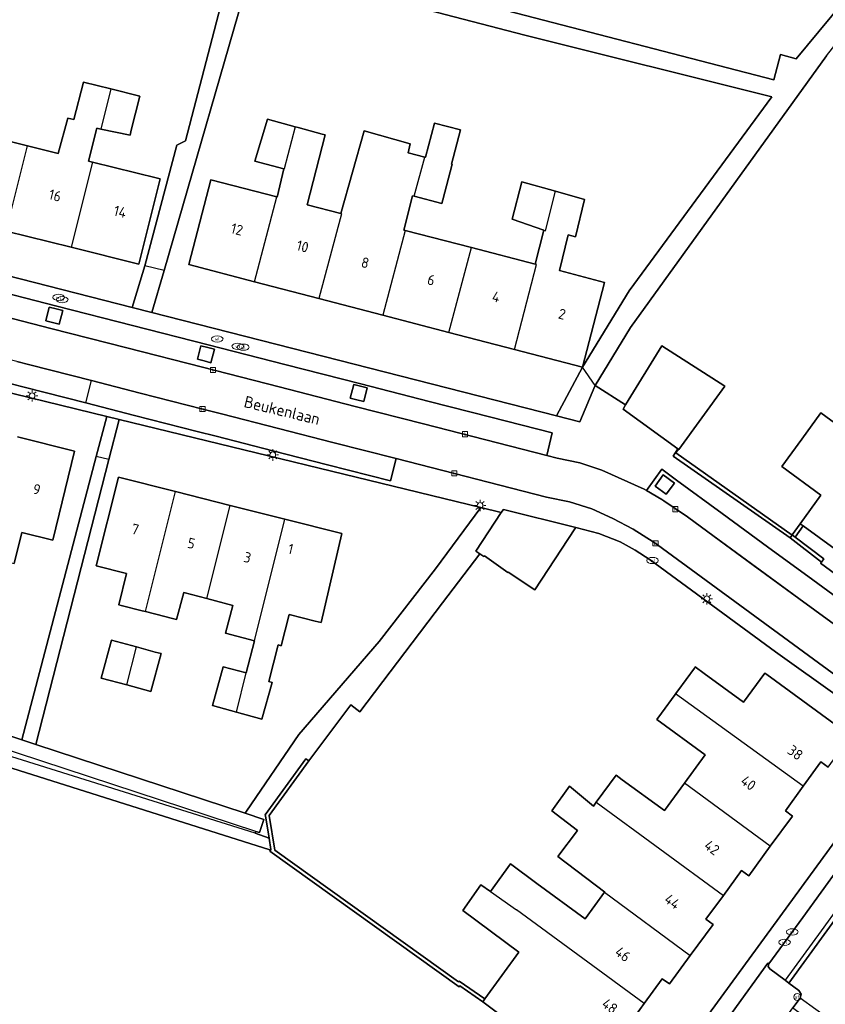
# Model space of a CAD drawing. Header units: metres. Extents: x 197147 to 199131, y 355511 to 356703.
# Tile 166 of 225: x 198217 to 198287, y 356226 to 356311. Entities that reach past the tile are written whole.
import ezdxf
from ezdxf.enums import TextEntityAlignment as Align

# ---------------------------------------------------------------- set-up
doc = ezdxf.new("R2010")
doc.units = ezdxf.units.M
for name, color, linetype in [('B-WE-GR-BEPLANTING_CULTUUR_HEESTERS-GV', 252, 'Continuous'), ('B-WE-GR-GROENVOORZIENING-GV', 252, 'Continuous'), ('B-WE-IE-MEUBILAIR_WEGMEUBILAIR-GV', 252, 'Continuous'), ('B-WE-IE-MEUBILAIR_WEGMEUBILAIR-S', 252, 'Continuous'), ('B-WE-IE-TERREINAFSCHEIDING_KUNSTMATIG_HEKWERK-G', 252, 'IE-TERREINAFSCHEIDING-KUNSTMATIG'), ('B-WE-IE-TERREINAFSCHEIDING_KUNSTMATIG_MUUR-G', 252, 'IE-TERREINAFSCHEIDING-KUNSTMATIG-DICHT'), ('B-WE-IE-TERREINAFSCHEIDING_KUNSTMATIG_MUUR-GV', 252, 'IE-TERREINAFSCHEIDING-KUNSTMATIG-DICHT'), ('B-WE-OG-BEBOUWING-GV', 252, 'Continuous'), ('B-WE-OG-BEBOUWING_HUISNUMMER-T18', 252, 'Continuous'), ('B-WE-OG-BEBOUWING_STRAATNAAM-T35', 252, 'Continuous'), ('B-WE-OG-TERREIN_ERF-GV', 252, 'Continuous'), ('B-WE-RI-HWA_KOLK-S', 253, 'Continuous'), ('B-WE-VH-GOOT-G', 253, 'Continuous'), ('B-WE-VH-ONVERHARD-GV', 253, 'Continuous'), ('B-WE-VH-VERHARDING_ASFALT-GV', 253, 'Continuous'), ('B-WE-VH-VERHARDING_BETONSTRAATSTEEN-GV', 253, 'Continuous'), ('B-WE-VH-VERHARDING_OPEN-GV', 253, 'Continuous'), ('B-WE-VH-VERHARDING_STRAATBAKSTEEN-GV', 253, 'Continuous'), ('B-WE-VH-VERHARDING_TEGEL-GV', 253, 'Continuous')]:
    doc.layers.add(name, color=color, linetype=linetype)
doc.styles.add('NLCS-ISO-M-T18', font='NLCS-ISO.ttf', dxfattribs={"height": 1.8})
doc.styles.add('NLCS-ISO-M200-T25', font='NLCS-ISO.ttf')
doc.linetypes.add('IE-TERREINAFSCHEIDING-KUNSTMATIG', pattern='A,4,[82,NLCS.SHX,S=0.75,R=90,X=0,Y=0],4,-2', length=10)
doc.linetypes.add('IE-TERREINAFSCHEIDING-KUNSTMATIG-DICHT', pattern='A,8,-1,[82,NLCS.SHX,S=0.75,R=90,X=0,Y=0],-1', length=10)

# ---------------------------------------------------------------- blocks, each defined once
blk = doc.blocks.new('BGT-LICHTMAST-SO')
at = {"color": 0, "linetype": 'ByBlock', "lineweight": 18}
for points in [[(-1.25, 0), (-2, 0)], [(-1.41, 1.41), (-0.88, 0.88)], [(0, 2), (0, 1.25)], [(0.88, 0.88), (1.41, 1.41)], [(2, 0), (1.25, 0)], [(-1.41, -1.41), (-0.88, -0.88)], [(0, -1.25), (0, -2)], [(0.88, -0.88), (1.41, -1.41)]]:
    blk.add_lwpolyline(points, dxfattribs=at)
blk.add_circle((0, 0), 1, dxfattribs=at)
blk = doc.blocks.new('BGT-AFSLUITPAAL-SO')
at = {"color": 0, "linetype": 'ByBlock', "lineweight": 18}
blk.add_circle((0, 0), 1.5, dxfattribs=at)
at = {"color": 0, "linetype": 'ByBlock', "lineweight": 18, "style": 'NLCS-ISO-M-T18'}
blk.add_text('af', height=1.5, dxfattribs=at).set_placement((0, 0), align=Align.MIDDLE_CENTER)
blk = doc.blocks.new('BGT-WATERLEIDINGPUT-SO')
at = {"color": 0, "linetype": 'ByBlock', "lineweight": 18}
blk.add_ellipse((0, 0), major_axis=(2.5, 0), ratio=0.54, dxfattribs=at)
at = {"color": 0, "linetype": 'ByBlock', "lineweight": 18, "style": 'NLCS-ISO-M-T18'}
blk.add_text('wl', height=1.5, dxfattribs=at).set_placement((0, 0), align=Align.MIDDLE_CENTER)
blk = doc.blocks.new('BGT-KOLK-SO')
at = {"color": 0, "linetype": 'ByBlock', "lineweight": 18}
blk.add_lwpolyline([(-0.045, -0.045), (0.045, -0.045), (0.045, 0.045), (-0.045, 0.045)], close=True, dxfattribs=at)
at = {"color": 0, "linetype": 'ByBlock', "lineweight": 18, "style": 'NLCS-ISO-M-T18'}
blk.add_text('k', height=0.06, dxfattribs=at).set_placement((0, 0), align=Align.MIDDLE_CENTER)

msp = doc.modelspace()

# ---------------------------------------------------------------- linework, layer by layer
at = {"layer": 'B-WE-GR-BEPLANTING_CULTUUR_HEESTERS-GV', "flags": 128}
msp.add_lwpolyline([(198281.909, 356229.071), (198281.828, 356229.134), (198278.72, 356224.867), (198281.965, 356222.5), (198283.989, 356225.268), (198284.6, 356226.103), (198284.606, 356226.123), (198284.696, 356226.456), (198284.497, 356226.783), (198283.639, 356227.416), (198283.31, 356227.658), (198281.98, 356228.638), (198281.848, 356228.853), (198281.909, 356229.071)], dxfattribs=at)
at = {"layer": 'B-WE-GR-GROENVOORZIENING-GV', "flags": 128}
for points in [[(198257.18, 356225.797), (198255.204, 356227.171), (198255.138, 356227.094), (198238.795, 356238.823), (198238.869, 356238.92), (198238.803, 356238.936), (198191.454, 356253.902), (198190.982, 356242.642), (198190.824, 356230.191), (198190.775, 356222.963)], [(198258.447, 356224.843), (198257.18, 356225.797)]]:
    msp.add_lwpolyline(points, dxfattribs=at)
at = {"layer": 'B-WE-IE-MEUBILAIR_WEGMEUBILAIR-GV', "flags": 128}
for points in [[(198220.012, 356284.49), (198220.594, 356284.344), (198220.893, 356285.509), (198220.316, 356285.659), (198219.738, 356285.809), (198219.43, 356284.635), (198220.012, 356284.49)], [(198232.549, 356281.326), (198233.127, 356281.168), (198233.704, 356281.01), (198233.999, 356282.182), (198233.421, 356282.329), (198232.842, 356282.475), (198232.549, 356281.326)], [(198247.19, 356278.83), (198246.614, 356278.975), (198246.037, 356279.12), (198245.736, 356277.958), (198246.318, 356277.811), (198246.899, 356277.664), (198247.19, 356278.83)], [(198273.022, 356269.661), (198273.75, 356270.616), (198272.776, 356271.327), (198272.07, 356270.354), (198273.022, 356269.661)]]:
    msp.add_lwpolyline(points, dxfattribs=at)
at = {"layer": 'B-WE-IE-TERREINAFSCHEIDING_KUNSTMATIG_HEKWERK-G', "flags": 128}
msp.add_lwpolyline([(198274.12, 356273.524), (198273.871, 356273.218), (198283.911, 356266.109)], dxfattribs=at)
at = {"layer": 'B-WE-IE-TERREINAFSCHEIDING_KUNSTMATIG_MUUR-G', "ltscale": 0.2, "flags": 128}
for points in [[(198284.19, 356265.932), (198283.928, 356266.133)], [(198283.911, 356266.109), (198283.745, 356265.871)], [(198283.745, 356265.871), (198286.459, 356263.784)], [(198286.459, 356263.784), (198286.64, 356264.057), (198284.19, 356265.932)]]:
    msp.add_lwpolyline(points, dxfattribs=at)
at = {"layer": 'B-WE-IE-TERREINAFSCHEIDING_KUNSTMATIG_MUUR-GV', "ltscale": 0.2, "flags": 128}
for points in [[(198284.863, 356266.913), (198284.604, 356267.101), (198283.928, 356266.133), (198284.19, 356265.932), (198284.863, 356266.913)], [(198283.928, 356266.133), (198283.911, 356266.109), (198283.745, 356265.871), (198286.459, 356263.784), (198286.64, 356264.057), (198284.19, 356265.932)], [(198238.869, 356238.92), (198238.795, 356238.823), (198255.138, 356227.094), (198255.204, 356227.171), (198257.18, 356225.797), (198257.368, 356226.056), (198255.149, 356227.599), (198255.086, 356227.525), (198239.219, 356238.913), (198238.73, 356241.895), (198242.156, 356246.604), (198241.897, 356246.792), (198238.376, 356241.952), (198238.408, 356241.88), (198238.724, 356239.952), (198238.889, 356238.947), (198238.869, 356238.92)]]:
    msp.add_lwpolyline(points, dxfattribs=at)
at = {"layer": 'B-WE-OG-BEBOUWING-GV', "flags": 128}
for points in [[(198225.048, 356304.657), (198222.69, 356305.241), (198221.858, 356302.014), (198221.351, 356302.138), (198220.515, 356299.074), (198217.856, 356299.737)], [(198226.824, 356301.099), (198227.562, 356304.035), (198225.048, 356304.657), (198224.183, 356301.193), (198226.713, 356300.655), (198226.824, 356301.099)], [(198240.975, 356301.397), (198238.582, 356302.049), (198237.503, 356298.418), (198239.995, 356297.749), (198240.016, 356297.743)], [(198210.406, 356293.782), (198216.021, 356292.382), (198217.856, 356299.737), (198212.241, 356301.137)], [(198223.47, 356298.338), (198223.125, 356298.423), (198223.831, 356301.268), (198224.183, 356301.193)], [(198244.937, 356293.886), (198242.01, 356294.648), (198243.583, 356300.689), (198243.313, 356300.762), (198241.25, 356301.322), (198240.975, 356301.397), (198240.016, 356297.743)], [(198250.493, 356292.438), (198250.369, 356292.47), (198251.114, 356295.427), (198251.273, 356295.386), (198252.168, 356298.77), (198250.746, 356299.141), (198250.927, 356299.909), (198246.951, 356301.046), (198244.937, 356293.886), (198244.994, 356293.87), (198243.034, 356286.549), (198248.556, 356285.11)], [(198251.273, 356295.386), (198253.65, 356294.766), (198253.731, 356295.078), (198254.533, 356298.153), (198254.491, 356298.164), (198255.263, 356301.121), (198253.012, 356301.708), (198252.241, 356298.751), (198252.168, 356298.77)], [(198229.095, 356296.935), (198223.47, 356298.338), (198221.634, 356290.983), (198227.481, 356289.525), (198229.315, 356296.88), (198229.095, 356296.935)], [(198239.995, 356297.749), (198239.43, 356295.321), (198239.382, 356295.333)], [(198239.382, 356295.333), (198233.703, 356296.813), (198231.792, 356289.478), (198237.458, 356288.002), (198239.382, 356295.333)], [(198262.454, 356292.445), (198262.596, 356292.395), (198263.483, 356295.815), (198260.562, 356296.632), (198259.721, 356293.406), (198262.454, 356292.445)], [(198259.936, 356282.144), (198265.805, 356280.615), (198267.716, 356287.95), (198263.811, 356288.968), (198264.566, 356292.044), (198265.193, 356291.89), (198265.986, 356295.117), (198263.483, 356295.815)], [(198216.021, 356292.382), (198221.634, 356290.983)], [(198250.493, 356292.438), (198248.556, 356285.11), (198254.253, 356283.625), (198256.207, 356290.949), (198250.493, 356292.438)], [(198262.454, 356292.445), (198261.707, 356289.516)], [(198254.253, 356283.625), (198259.936, 356282.144), (198261.84, 356289.481), (198261.707, 356289.516), (198256.207, 356290.949)], [(198237.458, 356288.002), (198243.034, 356286.549)], [(198274.043, 356273.579), (198274.12, 356273.524), (198274.136, 356273.512), (198278.091, 356278.99), (198272.658, 356282.472), (198269.526, 356277.357), (198269.307, 356276.999), (198274.043, 356273.579)], [(198289.625, 356274.308), (198286.397, 356276.668), (198284.745, 356274.407), (198283.016, 356272.042), (198286.4, 356269.568), (198284.604, 356267.101), (198284.863, 356266.913), (198295.619, 356259.081), (198295.87, 356259.455), (198296.48, 356259.01), (198298.181, 356261.341), (198297.59, 356261.778), (198299.16, 356263.906), (198288.06, 356272.066)], [(198214.613, 356264.191), (198216.69, 356263.672), (198217.359, 356266.351), (198220.045, 356265.692), (198221.928, 356273.369), (198216.983, 356274.605)], [(198227.758, 356259.585), (198228.037, 356259.515), (198230.637, 356269.874), (198225.713, 356271.112), (198223.787, 356263.449), (198226.414, 356262.789), (198225.736, 356260.093), (198225.932, 356260.044), (198227.758, 356259.585)], [(198228.037, 356259.515), (198229.727, 356259.09), (198230.275, 356258.952), (198230.733, 356258.834), (198231.353, 356261.16), (198233.341, 356260.63), (198235.363, 356268.686), (198230.637, 356269.874)], [(198233.341, 356260.63), (198235.6, 356260.029), (198234.969, 356257.66), (198237.453, 356256.998), (198240.088, 356267.498), (198235.363, 356268.686)], [(198265.227, 356266.774), (198265.228, 356266.776), (198258.967, 356268.332), (198258.788, 356268.059), (198256.598, 356264.721), (198256.944, 356264.494), (198257.286, 356264.27), (198257.332, 356264.333), (198259.353, 356262.872), (198259.372, 356262.901), (198261.689, 356261.381), (198265.147, 356266.653), (198265.227, 356266.774)], [(198235.904, 356250.829), (198238.109, 356250.212), (198238.999, 356253.389), (198238.693, 356253.474), (198239.505, 356256.632), (198239.77, 356256.565), (198240.448, 356259.261), (198242.706, 356258.693), (198243.212, 356258.566), (198245.012, 356266.26), (198240.088, 356267.498)], [(198225.098, 356257.044), (198224.22, 356253.773), (198226.446, 356253.176), (198227.269, 356256.455), (198225.098, 356257.044)], [(198237.453, 356256.998), (198236.754, 356254.217)], [(198226.446, 356253.176), (198228.518, 356252.62), (198229.392, 356255.878), (198228.894, 356256.012), (198227.269, 356256.455)], [(198235.904, 356250.829), (198236.754, 356254.217), (198234.758, 356254.749), (198233.824, 356251.41), (198235.904, 356250.829)], [(198284.867, 356244.423), (198286.395, 356246.534), (198287.024, 356246.084), (198288.739, 356248.408), (198288.164, 356248.861), (198288.388, 356249.213), (198281.726, 356254.086), (198281.568, 356254.202), (198279.72, 356251.676), (198276.314, 356254.168), (198275.547, 356254.729), (198275.476, 356254.632), (198274.03, 356252.656), (198273.84, 356252.396)], [(198282.028, 356239.242), (198283.939, 356241.852), (198283.334, 356242.305), (198284.867, 356244.423), (198273.84, 356252.396), (198273.8, 356252.341), (198272.617, 356250.723), (198272.223, 356250.185), (198276.396, 356247.133), (198274.615, 356244.698)], [(198282.028, 356239.242), (198274.615, 356244.698), (198272.878, 356242.322), (198269.236, 356244.986), (198268.705, 356245.374), (198266.996, 356243.037), (198277.977, 356234.991), (198279.553, 356237.138), (198280.165, 356236.698), (198282.028, 356239.242)], [(198266.996, 356243.037), (198266.741, 356242.689), (198264.67, 356244.426), (198263.162, 356242.304), (198265.383, 356240.613), (198263.674, 356238.347), (198267.729, 356235.282), (198267.712, 356235.259), (198275.119, 356229.801), (198277.084, 356232.49), (198276.469, 356232.935), (198277.977, 356234.991)], [(198267.712, 356235.259), (198266.03, 356232.959), (198261.857, 356236.011), (198259.591, 356237.72), (198257.841, 356235.336), (198260.096, 356233.754)], [(198257.841, 356235.336), (198257.026, 356235.908), (198255.46, 356233.676), (198260.289, 356230.094), (198257.368, 356226.056), (198257.18, 356225.797), (198258.447, 356224.843), (198258.369, 356224.761), (198262.086, 356222.104), (198262.425, 356221.861), (198262.487, 356221.946), (198263.772, 356223.693), (198267.644, 356220.86), (198267.891, 356221.201), (198268.518, 356220.777), (198270.249, 356223.13), (198269.62, 356223.57), (198271.127, 356225.645), (198260.096, 356233.754)], [(198271.127, 356225.645), (198272.674, 356227.775), (198273.322, 356227.343), (198275.119, 356229.801)]]:
    msp.add_lwpolyline(points, dxfattribs=at)
at = {"layer": 'B-WE-OG-TERREIN_ERF-GV', "flags": 128}
for points in [[(198304.529, 356333.977), (198285.38, 356338.853), (198234.291, 356351.864), (198233.502, 356348.807), (198232.505, 356349.061), (198229.846, 356339.79), (198227.235, 356319.751), (198250.803, 356313.632), (198252.058, 356318.469), (198258.914, 356316.681), (198257.657, 356311.843), (198282.34, 356305.451), (198282.901, 356307.643), (198284.271, 356307.252), (198289.316, 356313.348)], [(198191.175, 356295.348), (198191.754, 356294.775), (198226.902, 356285.787), (198227.994, 356289.389), (198230.742, 356299.796), (198231.512, 356300.173), (198235.587, 356315.891)], [(198265.805, 356280.615), (198269.839, 356287.231), (198282.168, 356303.986), (198260.821, 356309.301), (198237.281, 356315.427), (198229.666, 356288.972), (198228.586, 356285.356), (198263.565, 356276.411), (198265.805, 356280.615)], [(198286.875, 356307.505), (198269.962, 356284.041), (198266.902, 356279.046)], [(198212.241, 356301.137), (198217.856, 356299.737), (198220.515, 356299.074), (198221.351, 356302.138), (198221.858, 356302.014), (198222.69, 356305.241), (198225.048, 356304.657)], [(198225.048, 356304.657), (198227.562, 356304.035), (198226.824, 356301.099), (198226.713, 356300.655), (198224.183, 356301.193), (198223.831, 356301.268), (198223.125, 356298.423), (198223.47, 356298.338), (198229.095, 356296.935), (198229.315, 356296.88), (198227.481, 356289.525), (198221.634, 356290.983), (198216.021, 356292.382)], [(198238.582, 356302.049), (198240.975, 356301.397), (198241.25, 356301.322), (198243.313, 356300.762), (198243.583, 356300.689), (198242.01, 356294.648), (198244.937, 356293.886), (198246.951, 356301.046), (198250.927, 356299.909), (198250.746, 356299.141), (198252.168, 356298.77), (198252.241, 356298.751), (198253.012, 356301.708), (198255.263, 356301.121), (198254.491, 356298.164), (198254.533, 356298.153), (198253.731, 356295.078), (198253.65, 356294.766), (198251.273, 356295.386), (198251.114, 356295.427), (198250.369, 356292.47), (198250.493, 356292.438), (198256.207, 356290.949), (198261.707, 356289.516), (198262.454, 356292.445), (198259.721, 356293.406), (198260.562, 356296.632), (198263.483, 356295.815), (198265.986, 356295.117), (198265.193, 356291.89), (198264.566, 356292.044), (198263.811, 356288.968), (198267.716, 356287.95), (198265.805, 356280.615), (198259.936, 356282.144), (198254.253, 356283.625), (198248.556, 356285.11), (198243.034, 356286.549), (198237.458, 356288.002), (198231.792, 356289.478), (198233.703, 356296.813), (198239.382, 356295.333), (198239.43, 356295.321), (198239.995, 356297.749), (198237.503, 356298.418), (198238.582, 356302.049)], [(198211.118, 356250.479), (198217.374, 356248.425), (198223.789, 356272.904), (198224.694, 356276.373), (198194.067, 356283.841)], [(198266.902, 356279.046), (198269.526, 356277.357), (198272.658, 356282.472), (198278.091, 356278.99), (198274.136, 356273.512), (198274.12, 356273.524), (198273.871, 356273.218), (198283.911, 356266.109), (198283.928, 356266.133), (198284.604, 356267.101), (198286.4, 356269.568), (198283.016, 356272.042), (198284.745, 356274.407), (198286.397, 356276.668), (198289.625, 356274.308)], [(198218.574, 356248.031), (198236.648, 356242.096), (198236.776, 356242.281), (198241.289, 356248.888), (198248.247, 356256.931), (198253.109, 356263.193), (198257.015, 356268.491), (198225.777, 356276.109), (198224.87, 356272.634), (198218.574, 356248.031)], [(198216.983, 356274.605), (198221.928, 356273.369), (198220.045, 356265.692), (198217.359, 356266.351), (198216.69, 356263.672)], [(198233.341, 356260.63), (198231.353, 356261.16), (198230.733, 356258.834), (198230.275, 356258.952), (198229.727, 356259.09), (198228.037, 356259.515), (198227.758, 356259.585), (198225.932, 356260.044), (198225.736, 356260.093), (198226.414, 356262.789), (198223.787, 356263.449), (198225.713, 356271.112), (198230.637, 356269.874), (198235.363, 356268.686), (198240.088, 356267.498), (198245.012, 356266.26), (198243.212, 356258.566), (198242.706, 356258.693), (198240.448, 356259.261), (198239.77, 356256.565), (198239.505, 356256.632), (198238.693, 356253.474), (198238.999, 356253.389), (198238.109, 356250.212), (198235.904, 356250.829), (198233.824, 356251.41), (198234.758, 356254.749), (198236.754, 356254.217), (198237.453, 356256.998), (198234.969, 356257.66), (198235.6, 356260.029), (198233.341, 356260.63)], [(198293.336, 356248.274), (198282.484, 356256.046), (198271.662, 356263.979), (198270.357, 356264.804), (198269.071, 356265.531), (198267.204, 356266.241), (198265.227, 356266.774), (198265.147, 356266.653), (198261.689, 356261.381), (198259.372, 356262.901), (198259.353, 356262.872), (198257.332, 356264.333), (198257.286, 356264.27), (198256.944, 356264.494), (198253.695, 356260.28), (198246.571, 356250.862), (198245.783, 356251.458), (198242.156, 356246.604), (198238.73, 356241.895), (198239.219, 356238.913), (198255.086, 356227.525), (198255.149, 356227.599), (198257.368, 356226.056), (198260.289, 356230.094), (198255.46, 356233.676), (198257.026, 356235.908), (198257.841, 356235.336), (198259.591, 356237.72), (198261.857, 356236.011), (198266.03, 356232.959), (198267.712, 356235.259), (198267.729, 356235.282), (198263.674, 356238.347), (198265.383, 356240.613), (198263.162, 356242.304), (198264.67, 356244.426), (198266.741, 356242.689), (198266.996, 356243.037), (198268.705, 356245.374), (198269.236, 356244.986), (198272.878, 356242.322), (198274.615, 356244.698), (198276.396, 356247.133), (198272.223, 356250.185), (198272.617, 356250.723), (198273.8, 356252.341), (198273.84, 356252.396), (198274.03, 356252.656)], [(198295.619, 356259.081), (198284.863, 356266.913), (198284.19, 356265.932), (198286.64, 356264.057), (198286.459, 356263.784), (198286.362, 356263.686), (198297.71, 356255.358)], [(198229.392, 356255.878), (198228.518, 356252.62), (198226.446, 356253.176), (198224.22, 356253.773), (198225.098, 356257.044), (198227.269, 356256.455), (198228.894, 356256.012), (198229.392, 356255.878)], [(198274.03, 356252.656), (198275.476, 356254.632), (198275.547, 356254.729), (198276.314, 356254.168), (198279.72, 356251.676), (198281.568, 356254.202), (198281.726, 356254.086), (198288.388, 356249.213)], [(198272.408, 356218.839), (198293.313, 356247.455)], [(198287.024, 356246.084), (198286.395, 356246.534), (198284.867, 356244.423), (198283.334, 356242.305), (198283.939, 356241.852), (198282.028, 356239.242), (198280.165, 356236.698), (198279.553, 356237.138), (198277.977, 356234.991), (198276.469, 356232.935), (198277.084, 356232.49), (198275.119, 356229.801), (198273.322, 356227.343), (198272.674, 356227.775), (198271.127, 356225.645), (198269.62, 356223.57)]]:
    msp.add_lwpolyline(points, dxfattribs=at)
at = {"layer": 'B-WE-VH-GOOT-G', "flags": 128}
msp.add_lwpolyline([(198293.554, 356241.408), (198293.723, 356241.283), (198283.639, 356227.416)], dxfattribs=at)
at = {"layer": 'B-WE-VH-ONVERHARD-GV', "flags": 128}
for points in [[(198220.012, 356284.49), (198220.594, 356284.344), (198220.893, 356285.509), (198220.316, 356285.659), (198219.738, 356285.809), (198219.43, 356284.635), (198220.012, 356284.49)], [(198232.549, 356281.326), (198233.127, 356281.168), (198233.704, 356281.01), (198233.999, 356282.182), (198233.421, 356282.329), (198232.842, 356282.475), (198232.549, 356281.326)], [(198246.318, 356277.811), (198246.899, 356277.664), (198247.19, 356278.83), (198246.614, 356278.975), (198246.037, 356279.12), (198245.736, 356277.958), (198246.318, 356277.811)], [(198273.022, 356269.661), (198273.75, 356270.616), (198272.776, 356271.327), (198272.07, 356270.354), (198273.022, 356269.661)]]:
    msp.add_lwpolyline(points, dxfattribs=at)
at = {"layer": 'B-WE-VH-VERHARDING_ASFALT-GV', "flags": 128}
for points in [[(198284.484, 356260.648), (198276.638, 356266.388), (198274.864, 356267.685), (198272.832, 356269.079), (198272.656, 356269.181), (198271.321, 356269.958), (198271.121, 356270.074), (198267.474, 356271.724), (198265.571, 356272.359), (198263.602, 356272.771), (198262.712, 356272.999), (198252.056, 356275.727), (198246.17, 356277.233), (198239.582, 356278.92), (198232.983, 356280.609), (198226.436, 356282.285), (198219.877, 356283.964), (198213.387, 356285.625)], [(198216.931, 356281.112), (198218.051, 356280.826), (198223.392, 356279.46), (198227.584, 356278.388), (198232.994, 356277.005), (198234.624, 356276.588), (198239.541, 356275.33), (198244.247, 356274.127), (198249.703, 356272.732), (198262.703, 356269.407), (198264.679, 356269.004), (198266.596, 356268.392), (198268.426, 356267.561), (198270.191, 356266.634), (198271.907, 356265.532), (198272.292, 356265.267), (198292.456, 356250.498)], [(198288.947, 356257.383), (198284.484, 356260.648)]]:
    msp.add_lwpolyline(points, dxfattribs=at)
at = {"layer": 'B-WE-VH-VERHARDING_BETONSTRAATSTEEN-GV', "flags": 128}
for points in [[(198213.387, 356285.625), (198219.877, 356283.964), (198226.436, 356282.285), (198232.983, 356280.609), (198239.582, 356278.92), (198246.17, 356277.233), (198252.056, 356275.727), (198262.712, 356272.999), (198263.178, 356274.948), (198257.88, 356276.303), (198252.552, 356277.665), (198246.664, 356279.171), (198240.078, 356280.855), (198233.475, 356282.543), (198226.93, 356284.216), (198220.375, 356285.892), (198213.88, 356287.553)], [(198198.218, 356285.898), (198197.727, 356283.969), (198202.429, 356282.766), (198207.099, 356281.572), (198211.768, 356280.377), (198216.438, 356279.183), (198217.558, 356278.896), (198222.89, 356277.532), (198223.392, 356279.46), (198218.051, 356280.826), (198216.931, 356281.112), (198212.262, 356282.306), (198207.592, 356283.501), (198202.922, 356284.695), (198198.218, 356285.898)], [(198220.893, 356285.509), (198220.594, 356284.344), (198220.012, 356284.49), (198219.43, 356284.635), (198219.738, 356285.809), (198220.316, 356285.659), (198220.893, 356285.509)], [(198233.127, 356281.168), (198232.549, 356281.326), (198232.842, 356282.475), (198233.421, 356282.329), (198233.999, 356282.182), (198233.704, 356281.01), (198233.127, 356281.168)], [(198222.89, 356277.532), (198227.09, 356276.458), (198232.522, 356275.069), (198234.15, 356274.652), (198239.059, 356273.396), (198243.765, 356272.193), (198249.229, 356270.795), (198249.703, 356272.732), (198244.247, 356274.127), (198239.541, 356275.33), (198234.624, 356276.588), (198232.994, 356277.005), (198227.584, 356278.388), (198223.392, 356279.46)], [(198247.19, 356278.83), (198246.899, 356277.664), (198246.318, 356277.811), (198245.736, 356277.958), (198246.037, 356279.12), (198246.614, 356278.975), (198247.19, 356278.83)], [(198280.561, 356263.518), (198284.484, 356260.648), (198288.947, 356257.383), (198294.299, 356253.468), (198295.482, 356255.074), (198290.125, 356258.999), (198285.699, 356262.241), (198281.778, 356265.114), (198277.856, 356267.986), (198273.935, 356270.859), (198272.648, 356271.802), (198271.321, 356269.958), (198272.656, 356269.181), (198272.832, 356269.079), (198274.864, 356267.685), (198276.638, 356266.388), (198280.561, 356263.518)], [(198273.75, 356270.616), (198273.022, 356269.661), (198272.07, 356270.354), (198272.776, 356271.327), (198273.75, 356270.616)], [(198293.17, 356241.231), (198292.86, 356241.3), (198291.768, 356242.088), (198291.535, 356242.138), (198291.342, 356242.019), (198288.018, 356237.456), (198284.844, 356233.099), (198281.909, 356229.071), (198281.848, 356228.853), (198281.98, 356228.638), (198283.31, 356227.658)], [(198293.17, 356241.231), (198289.591, 356236.305), (198286.413, 356231.93), (198283.31, 356227.658), (198283.639, 356227.416), (198293.723, 356241.283), (198293.554, 356241.408), (198293.227, 356241.218), (198293.17, 356241.231)], [(198283.639, 356227.416), (198284.497, 356226.783), (198284.696, 356226.456), (198284.606, 356226.123)], [(198284.606, 356226.123), (198284.6, 356226.103), (198283.989, 356225.268), (198286.687, 356223.32), (198287.31, 356224.171), (198284.606, 356226.123)]]:
    msp.add_lwpolyline(points, dxfattribs=at)
at = {"layer": 'B-WE-VH-VERHARDING_OPEN-GV', "flags": 128}
for points in [[(198300.73, 356328.53), (198296.639, 356322.664), (198296.056, 356321.829), (198292.555, 356315.857), (198289.316, 356313.348), (198284.271, 356307.252), (198282.901, 356307.643), (198282.34, 356305.451), (198257.657, 356311.843), (198250.803, 356313.632), (198227.235, 356319.751), (198229.846, 356339.79), (198232.505, 356349.061)], [(198196.669, 356329.86), (198216.664, 356328.83), (198226.694, 356328.036), (198225.598, 356318.453), (198235.587, 356315.891), (198231.512, 356300.173), (198230.742, 356299.796), (198227.994, 356289.389)], [(198266.902, 356279.046), (198269.962, 356284.041), (198286.875, 356307.505), (198289.487, 356310.82), (198290.27, 356311.882), (198290.898, 356311.766), (198292.24, 356313.086), (198294.817, 356316.585), (198297.232, 356319.865), (198299.803, 356323.033), (198301.793, 356325.835), (198301.663, 356325.925), (198302.58, 356327.247)], [(198229.666, 356288.972), (198237.281, 356315.427), (198260.821, 356309.301), (198282.168, 356303.986), (198269.839, 356287.231), (198265.805, 356280.615)], [(198229.666, 356288.972), (198227.994, 356289.389), (198226.902, 356285.787), (198228.586, 356285.356), (198229.666, 356288.972)], [(198265.805, 356280.615), (198263.565, 356276.411), (198265.559, 356275.901), (198266.859, 356278.971), (198266.902, 356279.046), (198265.805, 356280.615)], [(198224.87, 356272.634), (198225.777, 356276.109), (198224.694, 356276.373), (198223.789, 356272.904)], [(198274.043, 356273.579), (198273.635, 356272.945), (198283.745, 356265.871), (198283.911, 356266.109), (198273.871, 356273.218), (198274.12, 356273.524), (198274.043, 356273.579)], [(198217.374, 356248.425), (198218.574, 356248.031), (198224.87, 356272.634), (198223.789, 356272.904), (198217.374, 356248.425)], [(198238.724, 356239.952), (198238.408, 356241.88), (198238.376, 356241.952), (198241.897, 356246.792), (198242.156, 356246.604), (198245.783, 356251.458), (198246.571, 356250.862), (198253.695, 356260.28), (198256.944, 356264.494), (198256.598, 356264.721), (198258.788, 356268.059), (198257.015, 356268.491), (198253.109, 356263.193), (198248.247, 356256.931), (198241.289, 356248.888), (198236.776, 356242.281), (198236.648, 356242.096), (198238.269, 356241.564), (198237.892, 356240.419), (198237.579, 356240.515), (198237.532, 356240.368), (198238.724, 356239.952)]]:
    msp.add_lwpolyline(points, dxfattribs=at)
at = {"layer": 'B-WE-VH-VERHARDING_STRAATBAKSTEEN-GV', "flags": 128}
for points in [[(198237.583, 356240.527), (198194.277, 356254.75), (198194.659, 356255.884), (198194.836, 356256.409), (198189.143, 356258.151), (198188.85, 356258.241), (198188.812, 356257.522), (198188.726, 356255.553)], [(198238.869, 356238.92), (198238.889, 356238.947), (198238.724, 356239.952), (198237.532, 356240.368), (198191.407, 356254.822), (198189.709, 356255.338), (198188.726, 356255.553), (198188.724, 356255.513), (198188.692, 356254.499), (198190.896, 356253.813), (198191.454, 356253.902), (198238.803, 356238.936), (198238.869, 356238.92)], [(198237.583, 356240.527), (198237.579, 356240.515), (198237.892, 356240.419), (198238.269, 356241.564), (198236.648, 356242.096), (198218.574, 356248.031), (198217.374, 356248.425), (198211.118, 356250.479), (198194.659, 356255.884)], [(198237.532, 356240.368), (198237.579, 356240.515)]]:
    msp.add_lwpolyline(points, dxfattribs=at)
at = {"layer": 'B-WE-VH-VERHARDING_TEGEL-GV', "flags": 128}
for points in [[(198297.71, 356255.358), (198286.362, 356263.686), (198286.459, 356263.784), (198283.745, 356265.871), (198273.635, 356272.945), (198274.043, 356273.579), (198269.307, 356276.999), (198269.526, 356277.357), (198266.902, 356279.046), (198266.859, 356278.971), (198265.559, 356275.901), (198263.565, 356276.411), (198228.586, 356285.356), (198226.902, 356285.787), (198191.754, 356294.775)], [(198213.88, 356287.553), (198220.375, 356285.892), (198226.93, 356284.216), (198233.475, 356282.543), (198240.078, 356280.855), (198246.664, 356279.171), (198252.552, 356277.665), (198257.88, 356276.303), (198263.178, 356274.948), (198262.712, 356272.999), (198263.602, 356272.771), (198265.571, 356272.359), (198267.474, 356271.724), (198271.121, 356270.074), (198271.321, 356269.958), (198272.648, 356271.802), (198273.935, 356270.859), (198277.856, 356267.986), (198281.778, 356265.114), (198285.699, 356262.241), (198290.125, 356258.999)], [(198194.067, 356283.841), (198224.694, 356276.373), (198225.777, 356276.109), (198257.015, 356268.491), (198258.788, 356268.059), (198258.967, 356268.332), (198265.228, 356266.776), (198265.227, 356266.774), (198267.204, 356266.241), (198269.071, 356265.531), (198270.357, 356264.804), (198271.662, 356263.979), (198282.484, 356256.046), (198293.336, 356248.274)], [(198292.456, 356250.498), (198272.292, 356265.267), (198271.907, 356265.532), (198270.191, 356266.634), (198268.426, 356267.561), (198266.596, 356268.392), (198264.679, 356269.004), (198262.703, 356269.407), (198249.703, 356272.732), (198249.229, 356270.795), (198243.765, 356272.193), (198239.059, 356273.396), (198234.15, 356274.652), (198232.522, 356275.069), (198227.09, 356276.458), (198222.89, 356277.532), (198217.558, 356278.896), (198216.438, 356279.183)], [(198293.313, 356247.455), (198272.408, 356218.839), (198270.263, 356215.938), (198245.894, 356182.978), (198216.73, 356143.532)], [(198273.988, 356218.247), (198273.898, 356218.297), (198277.508, 356223.225), (198280.785, 356220.886), (198281.965, 356222.5), (198278.72, 356224.867), (198281.828, 356229.134), (198281.909, 356229.071), (198284.844, 356233.099), (198288.018, 356237.456)]]:
    msp.add_lwpolyline(points, dxfattribs=at)

# ---------------------------------------------------------------- block references
at = {"layer": 'B-WE-IE-MEUBILAIR_WEGMEUBILAIR-S'}
for name, p, xscale, yscale, zscale in [('BGT-WATERLEIDINGPUT-SO', (198220.542, 356286.654), 0.2, 0.2, 0.2), ('BGT-WATERLEIDINGPUT-SO', (198220.853, 356286.457), 0.2, 0.2, 0.2), ('BGT-WATERLEIDINGPUT-SO', (198234.244, 356283.066), 0.2, 0.2, 0.2), ('BGT-WATERLEIDINGPUT-SO', (198236.016, 356282.432), 0.2, 0.2, 0.2), ('BGT-WATERLEIDINGPUT-SO', (198236.494, 356282.348), 0.2, 0.2, 0.2), ('BGT-LICHTMAST-SO', (198218.248, 356278.15), 0.25, 0.25, 0.25), ('BGT-LICHTMAST-SO', (198239.043, 356273.046), 0.25, 0.25, 0.25), ('BGT-LICHTMAST-SO', (198256.954, 356268.675), 0.25, 0.25, 0.25), ('BGT-WATERLEIDINGPUT-SO', (198271.853, 356263.921), 0.2, 0.2, 0.2), ('BGT-LICHTMAST-SO', (198276.545, 356260.609), 0.25, 0.25, 0.25), ('BGT-WATERLEIDINGPUT-SO', (198283.927, 356231.843), 0.2, 0.2, 0.2), ('BGT-WATERLEIDINGPUT-SO', (198283.261, 356230.94), 0.2, 0.2, 0.2), ('BGT-AFSLUITPAAL-SO', (198284.356, 356226.217), 0.2, 0.2, 0.2)]:
    msp.add_blockref(name, p, dxfattribs=dict(at, xscale=xscale, yscale=yscale, zscale=zscale))
at = {"layer": 'B-WE-RI-HWA_KOLK-S', "xscale": 5, "yscale": 5, "zscale": 5}
for p in [(198233.877, 356280.374), (198232.968, 356277.013), (198255.651, 356274.833), (198254.726, 356271.45), (198273.823, 356268.36), (198272.106, 356265.405)]:
    msp.add_blockref('BGT-KOLK-SO', p, dxfattribs=at)

# ---------------------------------------------------------------- texts
at = {"layer": 'B-WE-OG-BEBOUWING_HUISNUMMER-T18', "char_height": 0.9, "attachment_point": 5, "style": 'NLCS-ISO-M200-T25'}
for s, insert, rotation in [('16', (198220.236, 356295.454), 346), ('14', (198225.86, 356294.052), 346), ('12', (198235.95, 356292.528), 345.4), ('10', (198241.621, 356291.051), 345.4), ('8', (198247.029, 356289.642), 345.4), ('6', (198252.732, 356288.155), 345.4), ('4', (198258.341, 356286.693), 345.4), ('2', (198264.042, 356285.208), 345.4), ('9', (198218.652, 356270.065), 346), ('7', (198227.16, 356266.624), 345.9), ('5', (198232.012, 356265.404), 345.9), ('1', (198240.591, 356264.92), 346.8), ('3', (198236.857, 356264.186), 345.9), ('38', (198284.19, 356247.327), 323.8), ('40', (198280.133, 356244.704), 324.1), ('42', (198276.985, 356239.125), 323.8), ('44', (198273.572, 356234.464), 323.8), ('46', (198269.286, 356229.916), 324), ('48', (198268.166, 356225.434), 323.8)]:
    msp.add_mtext(s, dxfattribs=dict(at, insert=insert, rotation=rotation))
at = {"layer": 'B-WE-OG-BEBOUWING_STRAATNAAM-T35', "insert": (198239.846, 356276.891), "char_height": 1, "attachment_point": 5, "rotation": 346.4, "style": 'NLCS-ISO-M200-T25'}
msp.add_mtext('Beukenlaan', dxfattribs=at)

doc.saveas('drawing.dxf')
